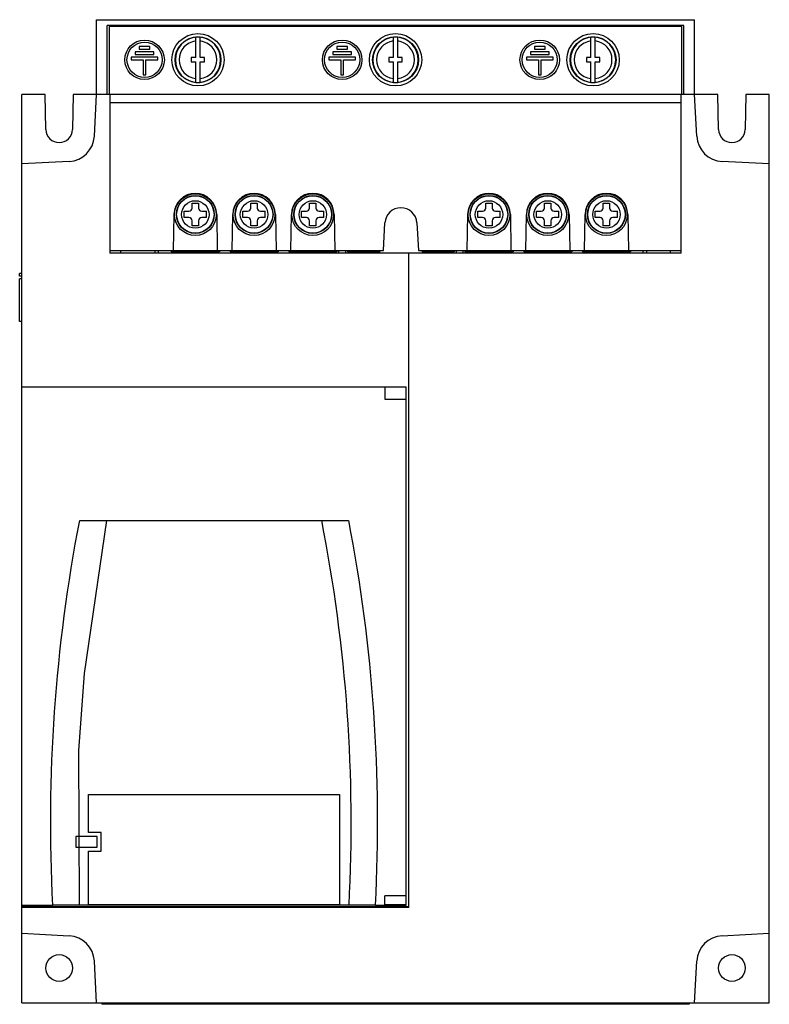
# Model space of a CAD drawing. Header units: millimetres. Extents: x 19 to 159, y 34 to 218.
import ezdxf

# ---------------------------------------------------------------- set-up
doc = ezdxf.new("R2010")
doc.units = ezdxf.units.MM
doc.header["$LTSCALE"] = 16.361453
doc.layers.get('0').update_dxf_attribs({"linetype": 'CONTINUOUS'})

msp = doc.modelspace()

# ---------------------------------------------------------------- linework, layer by layer
at = {"color": 7, "linetype": 'Continuous'}
for p, q in [((33.24, 204.26), (33.24, 218.26)), ((33.24, 218.26), (145.24, 218.26)), ((145.24, 204.26), (145.24, 218.26)), ((35.24, 204.26), (35.24, 217.16)), ((143.24, 217.16), (35.24, 217.16)), ((35.59, 216.96), (35.59, 204.26)), ((142.89, 216.96), (35.59, 216.96)), ((142.89, 204.26), (142.89, 216.96)), ((143.24, 204.26), (143.24, 217.16)), ((51.84, 211.16), (51.84, 214.99)), ((52.64, 211.16), (52.64, 214.99)), ((88.84, 211.16), (88.84, 214.99)), ((89.64, 211.16), (89.64, 214.99)), ((125.84, 211.16), (125.84, 214.99)), ((126.64, 211.16), (126.64, 214.99)), ((40.49, 212.26), (40.49, 211.76)), ((43.99, 212.26), (40.49, 212.26)), ((41.24, 213.26), (41.24, 212.76)), ((43.24, 213.26), (41.24, 213.26)), ((41.24, 212.76), (43.24, 212.76)), ((43.24, 212.76), (43.24, 213.26)), ((43.99, 211.76), (43.99, 212.26)), ((77.49, 212.26), (77.49, 211.76)), ((80.99, 212.26), (77.49, 212.26)), ((78.24, 213.26), (78.24, 212.76)), ((80.24, 213.26), (78.24, 213.26)), ((78.24, 212.76), (80.24, 212.76)), ((80.24, 212.76), (80.24, 213.26)), ((80.99, 211.76), (80.99, 212.26)), ((114.49, 212.26), (114.49, 211.76)), ((117.99, 212.26), (114.49, 212.26)), ((115.24, 213.26), (115.24, 212.76)), ((117.24, 213.26), (115.24, 213.26)), ((115.24, 212.76), (117.24, 212.76)), ((117.24, 212.76), (117.24, 213.26)), ((117.99, 211.76), (117.99, 212.26)), ((39.74, 211.26), (39.74, 210.76)), ((44.74, 211.26), (39.74, 211.26)), ((39.74, 210.76), (41.99, 210.76)), ((40.49, 211.76), (43.99, 211.76)), ((41.99, 210.76), (41.99, 207.96)), ((42.49, 207.96), (42.49, 210.76)), ((42.49, 210.76), (44.74, 210.76)), ((44.74, 210.76), (44.74, 211.26)), ((50.99, 211.16), (50.99, 210.36)), ((51.84, 211.16), (50.99, 211.16)), ((50.99, 210.36), (51.84, 210.36)), ((51.84, 206.54), (51.84, 210.36)), ((53.49, 211.16), (52.64, 211.16)), ((52.64, 206.54), (52.64, 210.36)), ((52.64, 210.36), (53.49, 210.36)), ((53.49, 210.36), (53.49, 211.16)), ((76.74, 211.26), (76.74, 210.76)), ((81.74, 211.26), (76.74, 211.26)), ((76.74, 210.76), (78.99, 210.76)), ((77.49, 211.76), (80.99, 211.76)), ((78.99, 210.76), (78.99, 207.96)), ((79.49, 207.96), (79.49, 210.76)), ((79.49, 210.76), (81.74, 210.76)), ((81.74, 210.76), (81.74, 211.26)), ((87.99, 211.16), (87.99, 210.36)), ((88.84, 211.16), (87.99, 211.16)), ((87.99, 210.36), (88.84, 210.36)), ((88.84, 206.54), (88.84, 210.36)), ((90.49, 211.16), (89.64, 211.16)), ((89.64, 206.54), (89.64, 210.36)), ((89.64, 210.36), (90.49, 210.36)), ((90.49, 210.36), (90.49, 211.16)), ((113.74, 211.26), (113.74, 210.76)), ((118.74, 211.26), (113.74, 211.26)), ((113.74, 210.76), (115.99, 210.76)), ((114.49, 211.76), (117.99, 211.76)), ((115.99, 210.76), (115.99, 207.96)), ((116.49, 207.96), (116.49, 210.76)), ((116.49, 210.76), (118.74, 210.76)), ((118.74, 210.76), (118.74, 211.26)), ((124.99, 211.16), (124.99, 210.36)), ((125.84, 211.16), (124.99, 211.16)), ((124.99, 210.36), (125.84, 210.36)), ((125.84, 206.54), (125.84, 210.36)), ((127.49, 211.16), (126.64, 211.16)), ((126.64, 206.54), (126.64, 210.36)), ((126.64, 210.36), (127.49, 210.36)), ((127.49, 210.36), (127.49, 211.16)), ((41.99, 207.96), (42.49, 207.96)), ((78.99, 207.96), (79.49, 207.96)), ((115.99, 207.96), (116.49, 207.96)), ((19.24, 149.54), (19.24, 204.26)), ((23.63, 204.26), (19.24, 204.26)), ((23.74, 197.72), (23.63, 204.26)), ((28.86, 204.26), (28.74, 197.72)), ((149.63, 204.26), (28.86, 204.26)), ((32.84, 196.46), (33.24, 204.26)), ((35.74, 204.26), (35.74, 174.56)), ((35.74, 202.76), (142.74, 202.76)), ((142.74, 174.56), (142.74, 204.26)), ((145.65, 196.46), (145.24, 204.26)), ((149.74, 197.72), (149.63, 204.26)), ((154.86, 204.26), (154.74, 197.72)), ((159.24, 204.26), (154.86, 204.26)), ((159.24, 34.26), (159.24, 204.26)), ((28.1, 191.73), (19.24, 191.26)), ((159.24, 191.26), (150.38, 191.73)), ((51.14, 183.01), (51.14, 183.91)), ((51.14, 183.91), (52.34, 183.91)), ((52.34, 183.91), (52.34, 183.01)), ((62.14, 183.01), (62.14, 183.91)), ((62.14, 183.91), (63.34, 183.91)), ((63.34, 183.91), (63.34, 183.01)), ((73.14, 183.01), (73.14, 183.91)), ((73.14, 183.91), (74.34, 183.91)), ((74.34, 183.91), (74.34, 183.01)), ((106.14, 183.01), (106.14, 183.91)), ((106.14, 183.91), (107.34, 183.91)), ((107.34, 183.91), (107.34, 183.01)), ((117.14, 183.01), (117.14, 183.91)), ((117.14, 183.91), (118.34, 183.91)), ((118.34, 183.91), (118.34, 183.01)), ((128.14, 183.01), (128.14, 183.91)), ((128.14, 183.91), (129.34, 183.91)), ((129.34, 183.91), (129.34, 183.01)), ((47.63, 175.06), (47.75, 181.83)), ((49.64, 181.21), (49.64, 182.41)), ((49.64, 182.41), (50.54, 182.41)), ((50.54, 181.21), (49.64, 181.21)), ((51.14, 179.71), (51.14, 180.61)), ((52.34, 180.61), (52.34, 179.71)), ((52.94, 182.41), (53.84, 182.41)), ((53.84, 181.21), (52.94, 181.21)), ((53.84, 181.21), (53.84, 182.41)), ((55.74, 181.83), (55.86, 175.06)), ((58.63, 175.06), (58.75, 181.83)), ((60.64, 181.21), (60.64, 182.41)), ((60.64, 182.41), (61.54, 182.41)), ((61.54, 181.21), (60.64, 181.21)), ((62.14, 179.71), (62.14, 180.61)), ((63.34, 180.61), (63.34, 179.71)), ((63.94, 182.41), (64.84, 182.41)), ((64.84, 181.21), (63.94, 181.21)), ((64.84, 181.21), (64.84, 182.41)), ((66.74, 181.83), (66.86, 175.06)), ((69.63, 175.06), (69.75, 181.83)), ((71.64, 181.21), (71.64, 182.41)), ((71.64, 182.41), (72.54, 182.41)), ((72.54, 181.21), (71.64, 181.21)), ((73.14, 179.71), (73.14, 180.61)), ((74.34, 180.61), (74.34, 179.71)), ((74.94, 182.41), (75.84, 182.41)), ((75.84, 181.21), (74.94, 181.21)), ((75.84, 181.21), (75.84, 182.41)), ((77.74, 181.83), (77.86, 175.06)), ((102.63, 175.06), (102.75, 181.83)), ((104.64, 181.21), (104.64, 182.41)), ((104.64, 182.41), (105.54, 182.41)), ((105.54, 181.21), (104.64, 181.21)), ((106.14, 179.71), (106.14, 180.61)), ((107.34, 180.61), (107.34, 179.71)), ((107.94, 182.41), (108.84, 182.41)), ((108.84, 181.21), (107.94, 181.21)), ((108.84, 181.21), (108.84, 182.41)), ((110.74, 181.83), (110.86, 175.06)), ((113.63, 175.06), (113.75, 181.83)), ((115.64, 181.21), (115.64, 182.41)), ((115.64, 182.41), (116.54, 182.41)), ((116.54, 181.21), (115.64, 181.21)), ((117.14, 179.71), (117.14, 180.61)), ((118.34, 180.61), (118.34, 179.71)), ((118.94, 182.41), (119.84, 182.41)), ((119.84, 181.21), (118.94, 181.21)), ((119.84, 181.21), (119.84, 182.41)), ((121.74, 181.83), (121.86, 175.06)), ((124.63, 175.06), (124.75, 181.83)), ((126.64, 181.21), (126.64, 182.41)), ((126.64, 182.41), (127.54, 182.41)), ((127.54, 181.21), (126.64, 181.21)), ((128.14, 179.71), (128.14, 180.61)), ((129.34, 180.61), (129.34, 179.71)), ((129.94, 182.41), (130.84, 182.41)), ((130.84, 181.21), (129.94, 181.21)), ((130.84, 181.21), (130.84, 182.41)), ((132.74, 181.83), (132.86, 175.06)), ((52.34, 179.71), (51.14, 179.71)), ((63.34, 179.71), (62.14, 179.71)), ((74.34, 179.71), (73.14, 179.71)), ((86.98, 175.06), (87.25, 180.22)), ((93.24, 180.22), (93.51, 175.06)), ((107.34, 179.71), (106.14, 179.71)), ((118.34, 179.71), (117.14, 179.71)), ((129.34, 179.71), (128.14, 179.71)), ((35.74, 175.06), (86.98, 175.06)), ((142.74, 174.56), (35.74, 174.56)), ((37.74, 175.06), (37.74, 174.56)), ((44.24, 174.56), (44.24, 175.06)), ((44.84, 174.56), (44.84, 175.06)), ((47.24, 175.06), (47.24, 174.81)), ((56.24, 174.81), (47.24, 174.81)), ((56.24, 175.06), (56.24, 174.81)), ((58.24, 175.06), (58.24, 174.81)), ((67.24, 174.81), (58.24, 174.81)), ((67.24, 175.06), (67.24, 174.81)), ((69.24, 175.06), (69.24, 174.81)), ((78.24, 174.81), (69.24, 174.81)), ((78.24, 175.06), (78.24, 174.81)), ((78.64, 174.56), (78.64, 175.06)), ((79.84, 175.06), (79.84, 174.56)), ((80.24, 175.06), (80.24, 174.81)), ((86.24, 174.81), (80.24, 174.81)), ((86.24, 175.06), (86.24, 174.56)), ((91.74, 52.06), (91.74, 174.56)), ((93.51, 175.06), (142.74, 175.06)), ((94.24, 175.06), (94.24, 174.56)), ((100.24, 174.81), (94.24, 174.81)), ((100.24, 175.06), (100.24, 174.81)), ((100.64, 174.56), (100.64, 175.06)), ((101.84, 175.06), (101.84, 174.56)), ((102.24, 175.06), (102.24, 174.81)), ((111.24, 174.81), (102.24, 174.81)), ((111.24, 175.06), (111.24, 174.81)), ((113.24, 175.06), (113.24, 174.81)), ((122.24, 174.81), (113.24, 174.81)), ((122.24, 175.06), (122.24, 174.81)), ((124.24, 175.06), (124.24, 174.81)), ((133.24, 174.81), (124.24, 174.81)), ((133.24, 175.06), (133.24, 174.81)), ((135.64, 174.56), (135.64, 175.06)), ((136.24, 175.06), (136.24, 174.56)), ((140.74, 174.56), (140.74, 175.06)), ((18.84, 170.26), (18.84, 170.76)), ((19.24, 170.76), (18.84, 170.76)), ((19.24, 170.26), (18.84, 170.26)), ((18.84, 161.76), (18.84, 169.76)), ((19.24, 169.76), (18.84, 169.76)), ((19.24, 161.76), (18.84, 161.76)), ((19.24, 149.56), (91.24, 149.56)), ((19.24, 34.26), (19.24, 149.53)), ((19.24, 149.53), (87.24, 149.53)), ((86.74, 149.56), (86.74, 149.54)), ((87.24, 149.56), (87.24, 147.26)), ((91.24, 52.53), (91.24, 149.56)), ((87.24, 147.26), (91.24, 147.26)), ((30.09, 124.53), (80.4, 124.53)), ((35.08, 124.53), (75.41, 124.53)), ((29.87, 81.46), (29.96, 52.53)), ((31.74, 66.11), (31.74, 73.26)), ((31.74, 73.26), (78.74, 73.26)), ((78.74, 73.26), (78.74, 52.56)), ((33.34, 65.36), (29.34, 65.36)), ((29.34, 65.36), (29.34, 63.36)), ((34.09, 66.11), (31.74, 66.11)), ((33.34, 63.36), (33.34, 65.36)), ((34.09, 62.61), (34.09, 66.11)), ((29.34, 63.36), (33.34, 63.36)), ((31.74, 62.61), (34.09, 62.61)), ((31.74, 52.56), (31.74, 62.61)), ((91.24, 54.26), (87.24, 54.26)), ((87.24, 52.56), (87.24, 54.26)), ((19.24, 52.53), (25.06, 52.53)), ((19.24, 52.26), (91.74, 52.26)), ((91.74, 52.06), (19.24, 52.06)), ((80.53, 52.53), (29.96, 52.53)), ((78.74, 52.56), (31.74, 52.56)), ((85.43, 52.53), (91.24, 52.53)), ((91.24, 52.56), (87.24, 52.56)), ((19.24, 47.26), (28.1, 46.8)), ((150.38, 46.8), (159.24, 47.26)), ((33.24, 34.26), (32.84, 42.07)), ((145.24, 34.26), (145.65, 42.07)), ((19.24, 34.26), (159.24, 34.26)), ((34.24, 34.26), (34.24, 33.96)), ((144.24, 33.96), (34.24, 33.96)), ((144.24, 34.26), (144.24, 33.96))]:
    msp.add_line(p, q, dxfattribs=at)
msp.add_lwpolyline([(35.08, 124.53), (30.9, 95.9), (29.87, 81.46)], dxfattribs=at)
for centre, radius in [((52.24, 210.76), 4.9), ((89.24, 210.76), 4.9), ((126.24, 210.76), 4.9), ((42.24, 210.76), 3.7), ((42.24, 210.76), 3.3), ((52.24, 210.76), 4.3), ((79.24, 210.76), 3.7), ((79.24, 210.76), 3.3), ((89.24, 210.76), 4.3), ((116.24, 210.76), 3.7), ((116.24, 210.76), 3.3), ((126.24, 210.76), 4.3), ((51.74, 181.76), 3.9), ((51.74, 181.81), 3.55), ((51.74, 181.81), 3.5), ((51.74, 181.81), 2.57), ((62.74, 181.76), 3.9), ((62.74, 181.81), 3.55), ((62.74, 181.81), 3.5), ((62.74, 181.81), 2.57), ((73.74, 181.76), 3.9), ((73.74, 181.81), 3.55), ((73.74, 181.81), 3.5), ((73.74, 181.81), 2.57), ((106.74, 181.76), 3.9), ((106.74, 181.81), 3.55), ((106.74, 181.81), 3.5), ((106.74, 181.81), 2.57), ((117.74, 181.76), 3.9), ((117.74, 181.81), 3.55), ((117.74, 181.81), 3.5), ((117.74, 181.81), 2.57), ((128.74, 181.76), 3.9), ((128.74, 181.81), 3.55), ((128.74, 181.81), 3.5), ((128.74, 181.81), 2.57), ((26.24, 40.76), 2.5), ((152.24, 40.76), 2.5)]:
    msp.add_circle(centre, radius, dxfattribs=at)
for centre, radius, start, end in [((52.24, 210.76), 4.24, 95.4079, 264.5921), ((52.24, 210.76), 3.54, 96.4823, 263.5177), ((52.24, 210.76), 4.25, 84.5932, 95.4068), ((52.24, 210.76), 4.24, 275.4079, 84.5921), ((52.24, 210.76), 3.54, 276.4823, 83.5177), ((89.24, 210.76), 4.24, 95.4079, 264.5921), ((89.24, 210.76), 3.54, 96.4823, 263.5177), ((89.24, 210.76), 4.25, 84.5932, 95.4068), ((89.24, 210.76), 4.24, 275.4079, 84.5921), ((89.24, 210.76), 3.54, 276.4823, 83.5177), ((126.24, 210.76), 4.24, 95.4079, 264.5921), ((126.24, 210.76), 3.54, 96.4823, 263.5177), ((126.24, 210.76), 4.25, 84.5932, 95.4068), ((126.24, 210.76), 4.24, 275.4079, 84.5921), ((126.24, 210.76), 3.54, 276.4823, 83.5177), ((52.24, 210.76), 4.25, 264.5932, 275.4068), ((89.24, 210.76), 4.25, 264.5932, 275.4068), ((126.24, 210.76), 4.25, 264.5932, 275.4068), ((26.24, 197.76), 2.5, 181, 359), ((152.24, 197.76), 2.5, 181, 359), ((27.84, 196.72), 5, 273, 357), ((150.65, 196.72), 5, 183, 267), ((51.74, 181.76), 4, 1, 179), ((62.74, 181.76), 4, 1, 179), ((73.74, 181.76), 4, 1, 179), ((106.74, 181.76), 4, 1, 179), ((117.74, 181.76), 4, 1, 179), ((128.74, 181.76), 4, 1, 179), ((50.54, 183.01), 0.6, 270, 360), ((52.94, 183.01), 0.6, 180, 270), ((61.54, 183.01), 0.6, 270, 360), ((63.94, 183.01), 0.6, 180, 270), ((72.54, 183.01), 0.6, 270, 360), ((74.94, 183.01), 0.6, 180, 270), ((90.24, 180.06), 3, 3, 177), ((105.54, 183.01), 0.6, 270, 360), ((107.94, 183.01), 0.6, 180, 270), ((116.54, 183.01), 0.6, 270, 360), ((118.94, 183.01), 0.6, 180, 270), ((127.54, 183.01), 0.6, 270, 360), ((129.94, 183.01), 0.6, 180, 270), ((50.54, 180.61), 0.6, 0, 90), ((52.94, 180.61), 0.6, 90, 180), ((61.54, 180.61), 0.6, 0, 90), ((63.94, 180.61), 0.6, 90, 180), ((72.54, 180.61), 0.6, 0, 90), ((74.94, 180.61), 0.6, 90, 180), ((105.54, 180.61), 0.6, 0, 90), ((107.94, 180.61), 0.6, 90, 180), ((116.54, 180.61), 0.6, 0, 90), ((118.94, 180.61), 0.6, 90, 180), ((127.54, 180.61), 0.6, 0, 90), ((129.94, 180.61), 0.6, 90, 180), ((27.84, 41.81), 5, 2.9966, 87), ((150.65, 41.81), 5, 93, 177.0033)]:
    msp.add_arc(centre, radius, start, end, dxfattribs=at)
for points, knots in [([(25.06, 52.53), (24.43, 64.57), (24.65, 88.74), (27.8, 112.7), (30.09, 124.53)], [0, 0, 0, 0, 0.5, 1, 1, 1, 1]), ([(30.09, 124.53), (30.45, 124.53), (32.11, 124.53), (33.77, 124.53), (35.08, 124.53)], [0, 0, 0, 0, 0.216192, 1, 1, 1, 1]), ([(80.53, 52.53), (81.16, 64.56), (80.94, 88.74), (77.74, 112.7), (75.41, 124.53)], [0, 0, 0, 0, 0.5, 1, 1, 1, 1]), ([(75.41, 124.53), (75.87, 124.53), (77.53, 124.53), (79.19, 124.53), (80.4, 124.53)], [0, 0, 0, 0, 0.274353, 1, 1, 1, 1]), ([(80.4, 124.53), (82.69, 112.7), (85.84, 88.74), (86.05, 64.57), (85.43, 52.53)], [0, 0, 0, 0, 0.5, 1, 1, 1, 1]), ([(29.96, 52.53), (29.51, 52.53), (27.88, 52.53), (26.24, 52.53), (25.06, 52.53)], [0, 0, 0, 0, 0.275122, 1, 1, 1, 1]), ([(85.43, 52.53), (85.08, 52.53), (83.45, 52.53), (81.81, 52.53), (80.53, 52.53)], [0, 0, 0, 0, 0.21536, 1, 1, 1, 1])]:
    msp.add_open_spline(points, degree=3, knots=knots, dxfattribs=at)

doc.saveas('drawing.dxf')
